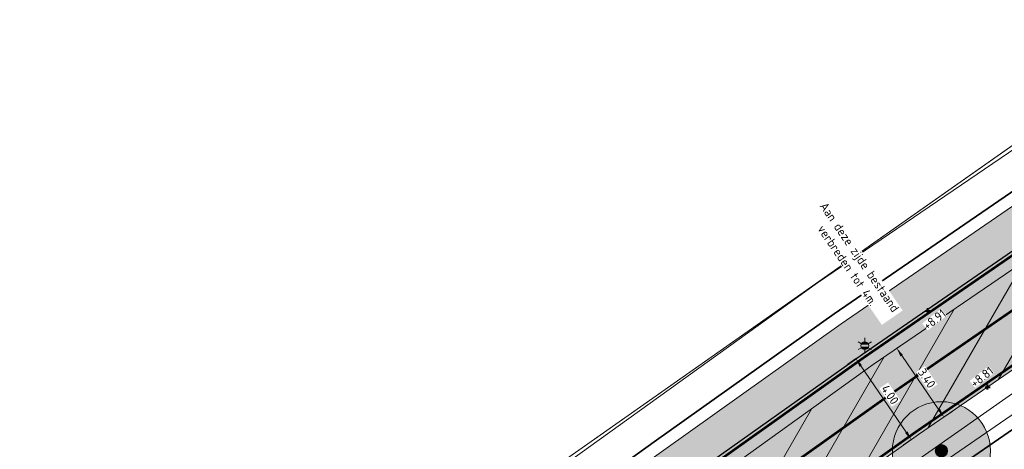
# Model space of a CAD drawing. Header units: metres. Extents: x 163543 to 168130, y 402678 to 405437.
# Tile 43 of 256: x 164223 to 164264, y 403322 to 403339. Entities that reach past the tile are written whole.
import ezdxf
from ezdxf.enums import TextEntityAlignment as Align

# ---------------------------------------------------------------- set-up
doc = ezdxf.new("R2010")
doc.units = ezdxf.units.M
doc.linetypes.add('X-CA190022.004-UO-ALM_Assen$0$AM-AS', pattern=[16, 10, -2, 2, -2])
doc.linetypes.add('X-CA190022.004-UO-DWM_Snelfietsroute$0$1-2', pattern=[3, 0, -2, 1])
doc.layers.get('0').update_dxf_attribs({"lineweight": 25})
for name, color, linetype, lineweight in [('X-CA190022.004-UO-ALM_Assen$0$N-WE-AM-AS_WEG-G', 10, 'X-CA190022.004-UO-ALM_Assen$0$AM-AS', 25), ('X-CA190022.004-UO-ARC_Arcering$0$N-WE-VH-VERHARDINGS_DEKLAAGVERVANGING-A', 250, 'Continuous', 20), ('X-CA190022.004-UO-BGT_Ondergrond$0$GE_201_SHDHek_Lijn_GEM', 253, 'X-CA190022.004-UO-BGT_Ondergrond$0$Hekwerk', 9), ('X-CA190022.004-UO-BGT_Ondergrond$0$GE_251_SPRTrein_as_Lijn_GEM', 253, 'Continuous', 9), ('X-CA190022.004-UO-BGT_Ondergrond$0$GE_316_WGDFietspad_Vlak_GEM', 253, 'Continuous', 9), ('X-CA190022.004-UO-BGT_Ondergrond$0$GE_367_OWGBerm_groenvoorziening_grasenk_GEM', 253, 'Continuous', 9), ('X-CA190022.004-UO-BGT_Ondergrond$0$GE_401_OTDErf_Vlak_GEM', 253, 'Continuous', 9), ('X-CA190022.004-UO-BGT_Ondergrond$0$GE_861_PALLichtmast_Punt_GEM', 253, 'Continuous', 9), ('X-CA190022.004-UO-DWM_Snelfietsroute$0$B-WE-VH-KANTVERHARDING-G', 214, 'Continuous', 18), ('X-CA190022.004-UO-DWM_Snelfietsroute$0$N-WE-GW-BERM-G', 90, 'Continuous', 18), ('X-CA190022.004-UO-DWM_Snelfietsroute$0$N-WE-VH-KANTVERHARDING-G', 210, 'Continuous', 25), ('X-CA190022.004-UO-DWM_Snelfietsroute$0$N-WE-VW-MARKERING_LANGS_STREEP_12-G', 7, 'X-CA190022.004-UO-DWM_Snelfietsroute$0$1-2', 35), ('X-CA190022.004-UO-DWM_Snelfietsroute$0$N-WE-VW-MARKERING_LANGS_STREEP_DOORGETROKKEN_010-G', 7, 'Continuous', 0), ('X-CA190022.004-UO-GZM_Werkgrens_v0.2$0$N-WE-KG-GRENS_SYSTEEMGRENS-G', 7, 'X-CA190022.004-UO-GZM_Werkgrens_v0.2$0$KG-OG', 35), ('X-CA190022.004-UO-KAD_Percelen$0$B-WE-KG-GRENS_PERCEEL-GV', 150, 'Continuous', 9), ('X-CA190022.004-UO-TXT_Hoogtes$0$X-XX-AL-T25', 7, 'Continuous', 25), ('X-CA190022.004-UO-TXT_Tekst 1op200$0$X-XX-AL-AANKLEDING-M', 7, 'Continuous', 18)]:
    doc.layers.add(name, color=color, linetype=linetype, lineweight=lineweight)
doc.layers.add('X-CA190022.004-UO-ARC_Arcering$0$N-GV-GR-GRAS-A-200 GRASMENGSEL 01 KRUIDENMENGSEL', color=44, linetype='Continuous', lineweight=18, transparency=0.5)
doc.layers.add('X-CA190022.004-UO-ARC_Arcering$0$N-WE-VH-VERHARDING_ASFALT_ROOD-A', color=232, linetype='Continuous', lineweight=0, transparency=0.5)
for name, color, linetype in [('X-CA190022.004-UO-DWM_Beplanting$0$B-WE-GR-BOOM-S AFKOMSTIG UIT BOMENBESTAND GEMEENTE', 252, 'Continuous'), ('X-CA190022.004-UO-DWM_Beplanting$0$N-GV-GR-GRAS-A-200', 7, 'Continuous'), ('X-CA190022.004-UO-TXT_Hoogtes$0$C3D-SURFACE_TINSURFACE_LABELING-BESTAAND', 252, 'Continuous')]:
    doc.layers.add(name, color=color, linetype=linetype)
doc.layers.add('X-CA190022.004-UO-TXT_Hoogtes$0$C3D-ASSEMBLY_MARKER', color=7, linetype='Continuous', lineweight=35, plot=False)
doc.styles.add('NLCS-ISO', font='NLCS-ISO.ttf')
doc.styles.add('X-CA190022.004-UO-BGT_Ondergrond$0$NLCS-ISO', font='NLCS-ISO.ttf')
doc.styles.add('X-CA190022.004-UO-TXT_Tekst 1op200$0$NLCS-ISO-M200-T18', font='NLCS-ISO.ttf', dxfattribs={"height": 0.36})
doc.linetypes.add('X-CA190022.004-UO-BGT_Ondergrond$0$Hekwerk', pattern='A,5,-1.5,[2,dgnlstyle-Veghel.shx,S=0.007937,R=0,X=0,Y=0],-1.5', length=8)
doc.linetypes.add('X-CA190022.004-UO-GZM_Werkgrens_v0.2$0$KG-OG', pattern='A,5.5,-1.5,[2,NLCS.SHX,S=0.5,R=0,X=0,Y=0],-1.5', length=8.5)
doc.dimstyles.new('X-CA190022.004-UO-TXT_Tekst 1op200$0$NLCS-M200-T18-PIJL_L2_H1', dxfattribs={"dimscale": 0.2, "dimtxt": 2.5, "dimasz": 1.8, "dimexe": 2, "dimexo": 2, "dimgap": 0.7, "dimtad": 1, "dimzin": 0, "dimdsep": 46, "dimtxsty": 'X-CA190022.004-UO-TXT_Tekst 1op200$0$NLCS-ISO-M200-T18', "dimcen": 0, "dimdle": 2, "dimclrd": 256, "dimclre": 256, "dimclrt": 10, "dimadec": 1, "dimazin": 0, "dimtfac": 1, "dimtdec": 3, "dimtofl": 0, "dimtmove": 0, "dimatfit": 3, "dimfxl": 2, "dimfxlon": 1, "dimtfillclr": 256, "dimtolj": 1, "dimtzin": 0, "dimlwd": -1, "dimlwe": -1, "dimarcsym": 0})

# ---------------------------------------------------------------- blocks, each defined once
blk = doc.blocks.new('X-CA190022.004-UO-BGT_Ondergrond$0$N-SIE-WEG_LICHTMAST-SO')
h = blk.add_hatch(color=256)
h.paths.add_polyline_path([(1.16, 0.5, 0.658505), (-1.16, 0.5)])
h.paths.add_polyline_path([(-1.16, -0.5, 0.658505), (1.16, -0.5)])
at = {"flags": 128}
for points in [[(-2.19, 1.27), (-1.1, 0.63)], [(-1.16, 0.5), (1.16, 0.5)], [(0, 1.27), (0, 2.53)], [(1.1, 0.63), (2.19, 1.27)], [(-2.19, -1.27), (-1.1, -0.63)], [(-1.16, -0.5), (1.16, -0.5)], [(0, -1.27), (0, -2.53)], [(2.19, -1.27), (1.1, -0.63)]]:
    blk.add_lwpolyline(points, dxfattribs=at)
at = {"ltscale": 0.5}
blk.add_circle((0, 0), 1.27, dxfattribs=at)
at = {"style": 'X-CA190022.004-UO-BGT_Ondergrond$0$NLCS-ISO'}
blk.add_attdef('TYPE', text='', height=1.8, dxfattribs=at).set_placement((0, 2.53), align=Align.BOTTOM_CENTER)
blk = doc.blocks.new('X-CA190022.004-UO-BGT_Ondergrond$0$IMGEOLichtmastpaal')
at = {"xscale": 5, "yscale": 5, "zscale": 5}
blk.add_blockref('X-CA190022.004-UO-BGT_Ondergrond$0$N-SIE-WEG_LICHTMAST-SO', (0, 6.4), dxfattribs=at)
blk = doc.blocks.new('X-CA190022.004-UO-DWM_Beplanting$0$SGR-BOOM_01-SO')
at = {"linetype": 'ByBlock', "lineweight": 18}
h = blk.add_hatch(color=0, dxfattribs=at)
h.dxf.hatch_style = 1
edge = h.paths.add_edge_path()
edge.add_arc((0, 0), 0.25, 0, 360)
at = {"color": 0, "linetype": 'ByBlock', "lineweight": 18}
for radius in [2, 0.25]:
    blk.add_circle((0, 0), radius, dxfattribs=at)
blk = doc.blocks.new('X-CA190022.004-UO-DWM_Beplanting$0$IMGEOBoom')
at = {"transparency": 33554457}
h = blk.add_hatch(color=256, dxfattribs=at)
h.dxf.hatch_style = 1
edge = h.paths.add_edge_path()
edge.add_arc((0, 0), 100, 0, 360)
edge = h.paths.add_edge_path(flags=17)
edge.add_arc((0, 0), 12.5, 0, 360)
h = blk.add_hatch()
h.set_pattern_fill('ANGLE', color=256)
h.set_pattern_definition([(0, (0, 0), (0, 6.985), [5.08, -1.905]), (90, (0, 0), (-6.985, 4e-16), [5.08, -1.905])])
edge = h.paths.add_edge_path(flags=17)
edge.add_arc((0, 0), 12.5, 0, 360)
at = {"layer": 'X-CA190022.004-UO-DWM_Beplanting$0$N-GV-GR-GRAS-A-200'}
h = blk.add_hatch(color=256, dxfattribs=at)
h.dxf.hatch_style = 1
edge = h.paths.add_edge_path(flags=17)
edge.add_arc((0, 0), 12.5, 0, 360)
at = {"xscale": 50, "yscale": 50, "zscale": 50}
blk.add_blockref('X-CA190022.004-UO-DWM_Beplanting$0$SGR-BOOM_01-SO', (0, 0), dxfattribs=at)
blk = doc.blocks.new('*U158')
at = {"layer": 'X-CA190022.004-UO-TXT_Hoogtes$0$C3D-ASSEMBLY_MARKER', "color": 7, "linetype": 'Continuous', "lineweight": 40}
for p, q in [((164262.75, 403324.057, 8.815), (164262.95, 403324.057, 8.815)), ((164262.85, 403323.957, 8.815), (164262.85, 403324.157, 8.815))]:
    blk.add_line(p, q, dxfattribs=at)
at = {"layer": 'X-CA190022.004-UO-TXT_Hoogtes$0$X-XX-AL-T25', "color": 7, "linetype": 'Continuous', "lineweight": 25, "insert": (164262.619, 403324.467, 8.815), "char_height": 0.36, "width": 0.98172, "attachment_point": 5, "rotation": 37.6961, "style": 'NLCS-ISO', "bg_fill": 3, "box_fill_scale": 1, "bg_fill_color": 256, "bg_fill_true_color": 13158600, "bg_fill_transparency": 0}
blk.add_mtext('{\\fNLCS-ISO|b0|i0|c0|p10;+8.81}', dxfattribs=at)
blk = doc.blocks.new('*U159')
at = {"layer": 'X-CA190022.004-UO-TXT_Hoogtes$0$C3D-ASSEMBLY_MARKER', "color": 7, "linetype": 'Continuous', "lineweight": 40}
for p, q in [((164260.31, 403327.165, 8.913), (164260.51, 403327.165, 8.913)), ((164260.41, 403327.065, 8.913), (164260.41, 403327.265, 8.913))]:
    blk.add_line(p, q, dxfattribs=at)
at = {"layer": 'X-CA190022.004-UO-TXT_Hoogtes$0$X-XX-AL-T25', "color": 7, "linetype": 'Continuous', "lineweight": 25, "insert": (164260.682, 403326.806, 8.913), "char_height": 0.36, "width": 0.98172, "attachment_point": 5, "rotation": 37.6961, "style": 'NLCS-ISO', "bg_fill": 3, "box_fill_scale": 1, "bg_fill_color": 256, "bg_fill_true_color": 13158600, "bg_fill_transparency": 0}
blk.add_mtext('{\\fNLCS-ISO|b0|i0|c0|p10;+8.91}', dxfattribs=at)
blk = doc.blocks.new('*D831')
at = {"layer": 'X-CA190022.004-UO-TXT_Tekst 1op200$0$X-XX-AL-AANKLEDING-M', "transparency": 16777216}
for p, q in [((164259.142, 403325.637), (164259.471, 403325.863)), ((164259.345, 403325.34), (164260.864, 403323.13)), ((164261.068, 403322.833), (164261.397, 403323.059))]:
    blk.add_line(p, q, dxfattribs=at)
for points in [[(164259.395, 403325.374), (164259.296, 403325.306), (164259.142, 403325.637)], [(164260.913, 403323.164), (164260.814, 403323.096), (164261.068, 403322.833)]]:
    blk.add_solid(points, dxfattribs=at)
at = {"layer": 'X-CA190022.004-UO-TXT_Tekst 1op200$0$X-XX-AL-AANKLEDING-M', "transparency": 16777216, "insert": (164257.379, 403329.182), "char_height": 0.36, "attachment_point": 5, "rotation": 304.4886, "style": 'X-CA190022.004-UO-TXT_Tekst 1op200$0$NLCS-ISO-M200-T18', "bg_fill": 3, "box_fill_scale": 1.1, "bg_fill_color": 256, "bg_fill_true_color": 13158600, "bg_fill_transparency": 0}
blk.add_mtext('\\A1;Aan deze zijde bestaand \\Pverbreden tot 4m.', dxfattribs=at)
blk = doc.blocks.new('*D1167')
at = {"layer": 'X-CA190022.004-UO-TXT_Tekst 1op200$0$X-XX-AL-AANKLEDING-M', "transparency": 16777216}
for p, q in [((164257.472, 403325.216), (164257.142, 403324.989)), ((164259.533, 403322.215), (164257.676, 403324.919)), ((164259.737, 403321.919), (164259.407, 403321.692))]:
    blk.add_line(p, q, dxfattribs=at)
for points in [[(164257.725, 403324.953), (164257.626, 403324.885), (164257.472, 403325.216)], [(164259.582, 403322.249), (164259.484, 403322.181), (164259.737, 403321.919)]]:
    blk.add_solid(points, dxfattribs=at)
at = {"layer": 'X-CA190022.004-UO-TXT_Tekst 1op200$0$X-XX-AL-AANKLEDING-M', "transparency": 16777216, "insert": (164258.868, 403323.748), "char_height": 0.36, "attachment_point": 5, "rotation": 304.4886, "style": 'X-CA190022.004-UO-TXT_Tekst 1op200$0$NLCS-ISO-M200-T18', "bg_fill": 3, "box_fill_scale": 1.1, "bg_fill_color": 256, "bg_fill_true_color": 13158600, "bg_fill_transparency": 0}
blk.add_mtext('\\A1;4.00', dxfattribs=at)
blk = doc.blocks.new('*D1193')
at = {"layer": 'X-CA190022.004-UO-TXT_Tekst 1op200$0$X-XX-AL-AANKLEDING-M', "transparency": 16777216}
for p, q in [((164259.142, 403325.636), (164259.472, 403325.862)), ((164260.864, 403323.13), (164259.346, 403325.339)), ((164261.068, 403322.833), (164261.398, 403323.06))]:
    blk.add_line(p, q, dxfattribs=at)
for points in [[(164259.395, 403325.373), (164259.297, 403325.305), (164259.142, 403325.636)], [(164260.914, 403323.164), (164260.815, 403323.096), (164261.068, 403322.833)]]:
    blk.add_solid(points, dxfattribs=at)
at = {"layer": 'X-CA190022.004-UO-TXT_Tekst 1op200$0$X-XX-AL-AANKLEDING-M', "transparency": 16777216, "insert": (164260.369, 403324.416), "char_height": 0.36, "attachment_point": 5, "rotation": 304.4917, "style": 'X-CA190022.004-UO-TXT_Tekst 1op200$0$NLCS-ISO-M200-T18', "bg_fill": 3, "box_fill_scale": 1.1, "bg_fill_color": 256, "bg_fill_true_color": 13158600, "bg_fill_transparency": 0}
blk.add_mtext('\\A1;3.40', dxfattribs=at)

msp = doc.modelspace()

# ---------------------------------------------------------------- hatches: boundary and pattern name
at = {"layer": 'X-CA190022.004-UO-ARC_Arcering$0$N-GV-GR-GRAS-A-200 GRASMENGSEL 01 KRUIDENMENGSEL'}
h = msp.add_hatch(dxfattribs=at)
h.set_pattern_fill('AGR-GRAS_02-SO', color=256, scale=0.1, pattern_type=2)
h.set_pattern_definition([(0, (0, 0), (1, 1), [0.25, -0.75]), (0, (0.55, 0.6), (1, 1), [0.25, -0.75]), (90, (0.1, 0.35), (-1, 1), [0.25, -0.75]), (90, (0.5, 0.7), (-1, 1), [0.25, -0.75]), (45, (0.2, 0.7), (0, 1), [0.25, -1.164213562]), (135, (0.55, 0), (-1, 0), [0.25, -1.164213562]), (26.5650512, (0.25, 0.3), (1, 4e-10), [0.25, -1.986067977]), (26.5650512, (0.7, 0.8), (1, 4e-10), [0.25, -1.986067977]), (63.43494882, (0.7, 0), (5e-11, 1), [0.25, -1.986067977]), (63.43494882, (0.25, 0.45), (5e-11, 1), [0.25, -1.986067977]), (63.43494882, (0.6, 0.2), (5e-11, 1), [0.25, -1.986067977]), (116.5650512, (0, 0.55), (-4e-10, 1), [0.25, -1.986067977]), (153.43494882, (0.2, 0.15), (-1, 5e-11), [0.25, -1.986067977])])
edge = h.paths.add_edge_path()
edge.add_line((164426.617, 403420.12), (164425.948, 403421.459))
edge.add_line((164425.948, 403421.459), (164396.651, 403407.199))
edge.add_line((164396.651, 403407.199), (164370.322, 403394.225))
edge.add_line((164370.322, 403394.225), (164348.121, 403382.407))
edge.add_line((164348.121, 403382.407), (164330.425, 403372.846))
edge.add_line((164330.425, 403372.846), (164319.162, 403366.391))
edge.add_line((164319.162, 403366.391), (164296.168, 403352.517))
edge.add_line((164296.168, 403352.517), (164273.361, 403337.807))
edge.add_line((164273.361, 403337.807), (164265.474, 403332.533))
edge.add_line((164265.474, 403332.533), (164256.88, 403326.629))
edge.add_line((164256.88, 403326.629), (164249.633, 403321.48))
edge.add_line((164249.633, 403321.48), (164244.343, 403317.721))
edge.add_line((164244.343, 403317.721), (164240.156, 403314.657))
edge.add_line((164240.156, 403314.657), (164232.707, 403309.203))
edge.add_line((164232.707, 403309.203), (164214.782, 403295.659))
edge.add_line((164214.782, 403295.659), (164201.6, 403285.197))
edge.add_arc((164265.938, 403204.125), 103.5, 128.43539, 130.6698)
edge.add_line((164198.488, 403282.627), (164199.761, 403281.076))
edge.add_line((164199.761, 403281.076), (164205.032, 403285.787))
edge.add_arc((164271.675, 403211.231), 100, 128.43539, 131.79221, ccw=False)
edge.add_line((164209.512, 403289.561), (164215.701, 403294.473))
edge.add_line((164215.701, 403294.473), (164233.603, 403308))
edge.add_line((164233.603, 403308), (164241.042, 403313.446))
edge.add_line((164241.042, 403313.446), (164245.22, 403316.504))
edge.add_line((164245.22, 403316.504), (164250.502, 403320.258))
edge.add_line((164250.502, 403320.258), (164257.739, 403325.399))
edge.add_line((164257.739, 403325.399), (164266.316, 403331.291))
edge.add_line((164266.316, 403331.291), (164274.184, 403336.553))
edge.add_line((164274.184, 403336.553), (164296.962, 403351.244))
edge.add_line((164296.962, 403351.244), (164319.922, 403365.098))
edge.add_line((164319.922, 403365.098), (164331.155, 403371.535))
edge.add_line((164331.155, 403371.535), (164348.829, 403381.085))
edge.add_line((164348.829, 403381.085), (164371.006, 403392.89))
edge.add_line((164371.006, 403392.89), (164397.311, 403405.852))
edge.add_line((164397.311, 403405.852), (164426.617, 403420.12))
at = {"layer": 'X-CA190022.004-UO-ARC_Arcering$0$N-WE-VH-VERHARDING_ASFALT_ROOD-A'}
h = msp.add_hatch(color=256, dxfattribs=at)
h.dxf.hatch_style = 1
edge = h.paths.add_edge_path()
edge.add_line((164205.032, 403285.787), (164199.761, 403281.076))
edge.add_line((164199.761, 403281.076), (164215.89, 403293.75))
edge.add_line((164215.89, 403293.75), (164233.83, 403307.49))
edge.add_line((164233.83, 403307.49), (164241.48, 403312.985))
edge.add_line((164241.48, 403312.985), (164250.861, 403319.723))
edge.add_line((164250.861, 403319.723), (164258.18, 403324.98))
edge.add_line((164258.18, 403324.98), (164274.64, 403336.2))
edge.add_line((164274.64, 403336.2), (164297.05, 403350.58))
edge.add_line((164297.05, 403350.58), (164320.04, 403364.53))
edge.add_line((164320.04, 403364.53), (164331.41, 403371.01))
edge.add_line((164331.41, 403371.01), (164357.53, 403385.53))
edge.add_line((164357.53, 403385.53), (164366.62, 403390.14))
edge.add_line((164366.62, 403390.14), (164389.014, 403401.122))
edge.add_line((164389.014, 403401.122), (164392.63, 403402.895))
edge.add_line((164392.63, 403402.895), (164397.33, 403405.2))
edge.add_line((164397.33, 403405.2), (164426.876, 403419.598))
edge.add_line((164426.876, 403419.598), (164426.617, 403420.12))
edge.add_line((164426.617, 403420.12), (164397.311, 403405.852))
edge.add_line((164397.311, 403405.852), (164371.006, 403392.89))
edge.add_line((164371.006, 403392.89), (164348.829, 403381.085))
edge.add_line((164348.829, 403381.085), (164331.155, 403371.535))
edge.add_line((164331.155, 403371.535), (164319.922, 403365.098))
edge.add_line((164319.922, 403365.098), (164296.962, 403351.244))
edge.add_line((164296.962, 403351.244), (164274.184, 403336.553))
edge.add_line((164274.184, 403336.553), (164266.316, 403331.291))
edge.add_line((164266.316, 403331.291), (164257.739, 403325.399))
edge.add_line((164257.739, 403325.399), (164250.502, 403320.258))
edge.add_line((164250.502, 403320.258), (164245.22, 403316.504))
edge.add_line((164245.22, 403316.504), (164241.042, 403313.446))
edge.add_line((164241.042, 403313.446), (164233.603, 403308))
edge.add_line((164233.603, 403308), (164215.701, 403294.473))
edge.add_line((164215.701, 403294.473), (164209.512, 403289.561))
edge.add_arc((164271.675, 403211.231), 100, 128.43539, 131.79221)
h = msp.add_hatch(color=256, dxfattribs=at)
h.dxf.hatch_style = 1
edge = h.paths.add_edge_path()
edge.add_line((164260.03, 403322.12), (164268.56, 403327.98))
edge.add_line((164268.56, 403327.98), (164276.38, 403333.21))
edge.add_line((164276.38, 403333.21), (164299.08, 403347.85))
edge.add_line((164299.08, 403347.85), (164321.95, 403361.65))
edge.add_line((164321.95, 403361.65), (164333.1, 403368.04))
edge.add_line((164333.1, 403368.04), (164350.72, 403377.56))
edge.add_line((164350.72, 403377.56), (164372.83, 403389.33))
edge.add_line((164372.83, 403389.33), (164399.07, 403402.26))
edge.add_line((164399.07, 403402.26), (164428.406, 403416.543))
edge.add_line((164428.406, 403416.543), (164426.876, 403419.598))
edge.add_line((164426.876, 403419.598), (164397.33, 403405.2))
edge.add_line((164397.33, 403405.2), (164392.63, 403402.895))
edge.add_line((164392.63, 403402.895), (164389.014, 403401.122))
edge.add_line((164389.014, 403401.122), (164366.62, 403390.14))
edge.add_line((164366.62, 403390.14), (164357.53, 403385.53))
edge.add_line((164357.53, 403385.53), (164331.41, 403371.01))
edge.add_line((164331.41, 403371.01), (164320.04, 403364.53))
edge.add_line((164320.04, 403364.53), (164297.05, 403350.58))
edge.add_line((164297.05, 403350.58), (164274.64, 403336.2))
edge.add_line((164274.64, 403336.2), (164258.18, 403324.98))
edge.add_line((164258.18, 403324.98), (164250.861, 403319.723))
edge.add_line((164250.861, 403319.723), (164241.48, 403312.985))
edge.add_line((164241.48, 403312.985), (164233.83, 403307.49))
edge.add_line((164233.83, 403307.49), (164215.89, 403293.75))
edge.add_line((164215.89, 403293.75), (164199.772, 403281.084))
edge.add_line((164199.772, 403281.084), (164199.761, 403281.075))
edge.add_line((164199.761, 403281.075), (164201.964, 403278.372))
edge.add_arc((164265.803, 403204.017), 98, 128.43539, 130.64892, ccw=False)
edge.add_line((164204.884, 403280.782), (164218.15, 403291.31))
edge.add_line((164218.15, 403291.31), (164235.99, 403304.79))
edge.add_line((164235.99, 403304.79), (164243.405, 403310.219))
edge.add_line((164243.405, 403310.219), (164247.56, 403313.26))
edge.add_line((164247.56, 403313.26), (164252.819, 403316.997))
edge.add_line((164252.819, 403316.997), (164260.03, 403322.12))
at = {"layer": 'X-CA190022.004-UO-ARC_Arcering$0$N-WE-VH-VERHARDINGS_DEKLAAGVERVANGING-A'}
h = msp.add_hatch(dxfattribs=at)
h.set_pattern_fill('AVH-ASFALT_B', color=256, angle=15, pattern_type=2)
h.set_pattern_definition([(60, (0, 0), (-1.2990381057, 0.75), [])])
h.paths.add_polyline_path([(164260.03, 403322.12), (164268.56, 403327.98), (164276.38, 403333.21), (164299.08, 403347.85), (164321.95, 403361.65), (164333.1, 403368.04), (164350.72, 403377.56), (164372.83, 403389.33), (164399.07, 403402.26), (164428.392, 403416.535), (164426.876, 403419.598), (164397.33, 403405.2), (164392.63, 403402.895), (164389.014, 403401.122), (164366.62, 403390.14), (164357.53, 403385.53), (164331.41, 403371.01), (164320.04, 403364.53), (164297.05, 403350.58), (164274.64, 403336.2), (164258.18, 403324.98), (164250.861, 403319.723), (164241.48, 403312.985), (164233.83, 403307.49), (164215.89, 403293.75), (164199.772, 403281.084), (164199.761, 403281.075), (164201.916, 403278.427), (164218.15, 403291.31), (164235.99, 403304.79), (164243.405, 403310.219), (164247.56, 403313.26), (164252.819, 403316.997)])

# ---------------------------------------------------------------- linework, layer by layer
at = {"layer": 'X-CA190022.004-UO-BGT_Ondergrond$0$GE_201_SHDHek_Lijn_GEM'}
msp.add_line((164245.67, 403321.126), (164272.398, 403339.903), dxfattribs=at)
at = {"layer": 'X-CA190022.004-UO-BGT_Ondergrond$0$GE_251_SPRTrein_as_Lijn_GEM'}
msp.add_arc((164723.767, 402661.184), 802.365, 123.093076, 125.076592, dxfattribs=at)
at = {"layer": 'X-CA190022.004-UO-BGT_Ondergrond$0$GE_316_WGDFietspad_Vlak_GEM', "flags": 128}
msp.add_lwpolyline([(164333.1, 403368.04), (164321.95, 403361.65), (164299.08, 403347.85), (164276.38, 403333.21), (164268.56, 403327.98), (164260.03, 403322.12), (164252.819, 403316.997), (164250.861, 403319.723), (164258.18, 403324.98), (164274.64, 403336.2), (164297.05, 403350.58), (164320.04, 403364.53), (164331.41, 403371.01)], dxfattribs=at)
at = {"layer": 'X-CA190022.004-UO-BGT_Ondergrond$0$GE_367_OWGBerm_groenvoorziening_grasenk_GEM', "flags": 128}
for points in [[(164158.219, 403255.139), (164171.084, 403263.999), (164179.494, 403270.177), (164194.84, 403282.196), (164211.087, 403295.268), (164231.111, 403310.634), (164235.52, 403313.512), (164245.67, 403321.126), (164272.398, 403339.903), (164288.143, 403349.736), (164298.889, 403356.556), (164334.793, 403377.305), (164364.293, 403392.58), (164387.358, 403404.682), (164390.724, 403406.448), (164393.105, 403407.697), (164407.616, 403414.349), (164425.803, 403423.104), (164434.433, 403427.217), (164453.635, 403436.286), (164460.737, 403439.749), (164463.143, 403440.873), (164465.039, 403441.76)], [(164136.762, 403226.328), (164137.681, 403227.058), (164154.717, 403240.595), (164179.581, 403260.655), (164183.17, 403263.55), (164218.15, 403291.31), (164235.99, 403304.79), (164243.405, 403310.219), (164247.56, 403313.26), (164252.819, 403316.997), (164260.03, 403322.12), (164268.56, 403327.98), (164276.38, 403333.21), (164299.08, 403347.85), (164321.95, 403361.65), (164333.1, 403368.04), (164350.72, 403377.56), (164372.83, 403389.33), (164399.07, 403402.26), (164446.97, 403425.58), (164458.26, 403430.62), (164461.749, 403432.244), (164473.316, 403437.484)], [(164389.014, 403401.122), (164366.62, 403390.14), (164357.53, 403385.53), (164331.41, 403371.01), (164320.04, 403364.53), (164297.05, 403350.58), (164274.64, 403336.2), (164258.18, 403324.98), (164250.861, 403319.723), (164241.48, 403312.985), (164233.83, 403307.49), (164215.89, 403293.75), (164180.78, 403266.16), (164177.34, 403263.403), (164135.461, 403229.835)]]:
    msp.add_lwpolyline(points, dxfattribs=at)
at = {"layer": 'X-CA190022.004-UO-BGT_Ondergrond$0$GE_401_OTDErf_Vlak_GEM', "flags": 128}
msp.add_lwpolyline([(164234.797, 403425.741), (164244.941, 403415.139), (164256.764, 403402.439), (164278.484, 403378.666), (164298.889, 403356.556), (164288.143, 403349.736), (164272.398, 403339.903), (164245.67, 403321.126), (164235.52, 403313.512), (164231.111, 403310.634), (164211.087, 403295.268), (164194.84, 403282.196), (164179.494, 403270.177), (164171.084, 403263.999), (164158.219, 403255.139)], dxfattribs=at)
at = {"layer": 'X-CA190022.004-UO-DWM_Snelfietsroute$0$B-WE-VH-KANTVERHARDING-G', "flags": 128}
msp.add_lwpolyline([(164426.876, 403419.598), (164397.33, 403405.2), (164392.63, 403402.895), (164389.014, 403401.122), (164366.62, 403390.14), (164357.53, 403385.53), (164331.41, 403371.01), (164320.04, 403364.53), (164297.05, 403350.58), (164274.64, 403336.2), (164258.18, 403324.98), (164250.861, 403319.723), (164241.48, 403312.985), (164233.83, 403307.49), (164215.89, 403293.75), (164199.761, 403281.076)], dxfattribs=at)
msp.add_lwpolyline([(164201.986, 403278.39, -0.009585), (164204.884, 403280.782), (164218.15, 403291.31), (164235.99, 403304.79), (164243.405, 403310.219), (164247.56, 403313.26), (164252.819, 403316.997), (164260.03, 403322.12), (164268.56, 403327.98), (164276.38, 403333.21), (164299.08, 403347.85), (164321.95, 403361.65), (164333.1, 403368.04), (164350.72, 403377.56), (164372.83, 403389.33), (164399.07, 403402.26), (164428.407, 403416.543)], format="xyb", dxfattribs=at)
at = {"layer": 'X-CA190022.004-UO-DWM_Snelfietsroute$0$N-WE-GW-BERM-G', "flags": 128}
for points in [[(164198.488, 403282.627, -0.00975), (164201.6, 403285.197), (164214.782, 403295.659), (164232.707, 403309.203), (164240.156, 403314.657), (164244.343, 403317.721), (164249.633, 403321.48), (164256.88, 403326.629), (164265.474, 403332.533), (164273.361, 403337.807), (164296.168, 403352.517), (164319.162, 403366.391), (164330.425, 403372.846), (164348.121, 403382.407), (164370.322, 403394.225), (164396.651, 403407.199), (164426.052, 403421.511)], [(164202.941, 403277.234, -0.009659), (164205.816, 403279.607), (164219.068, 403290.124), (164236.885, 403303.586), (164244.291, 403309.009), (164248.437, 403312.043), (164253.688, 403315.774), (164260.889, 403320.89), (164269.402, 403326.738), (164277.203, 403331.956), (164299.874, 403346.577), (164322.71, 403360.357), (164333.83, 403366.729), (164351.429, 403376.238), (164373.514, 403387.995), (164399.73, 403400.913), (164429.166, 403415.242)]]:
    msp.add_lwpolyline(points, format="xyb", dxfattribs=at)
at = {"layer": 'X-CA190022.004-UO-DWM_Snelfietsroute$0$N-WE-VH-KANTVERHARDING-G', "flags": 128}
msp.add_lwpolyline([(164199.761, 403281.076), (164205.032, 403285.787, -0.014648), (164209.512, 403289.561), (164215.701, 403294.473), (164233.603, 403308), (164241.042, 403313.446), (164245.22, 403316.504), (164250.502, 403320.258), (164257.739, 403325.399), (164266.316, 403331.291), (164274.184, 403336.553), (164296.962, 403351.244), (164319.922, 403365.098), (164331.155, 403371.535), (164348.829, 403381.085), (164371.006, 403392.89), (164397.311, 403405.852), (164426.621, 403420.122)], format="xyb", dxfattribs=at)
at = {"layer": 'X-CA190022.004-UO-DWM_Snelfietsroute$0$N-WE-VW-MARKERING_LANGS_STREEP_12-G', "linetype": 'X-CA190022.004-UO-DWM_Snelfietsroute$0$1-2', "const_width": 0.1, "flags": 128}
msp.add_lwpolyline([(164200.717, 403279.928, -0.009921), (164203.775, 403282.456), (164216.925, 403292.891), (164234.796, 403306.395), (164242.223, 403311.833), (164246.39, 403314.882), (164251.661, 403318.627), (164258.885, 403323.76), (164267.438, 403329.636), (164275.282, 403334.882), (164298.021, 403349.547), (164320.936, 403363.374), (164332.127, 403369.788), (164349.775, 403379.323), (164371.918, 403391.11), (164398.19, 403404.056), (164413.441, 403411.481)], format="xyb", dxfattribs=at)
at = {"layer": 'X-CA190022.004-UO-DWM_Snelfietsroute$0$N-WE-VW-MARKERING_LANGS_STREEP_DOORGETROKKEN_010-G', "const_width": 0.1, "flags": 128}
msp.add_lwpolyline([(164199.861, 403280.964), (164205.129, 403285.672, -0.014648), (164209.609, 403289.447), (164215.793, 403294.354), (164233.692, 403307.879), (164241.131, 403313.325), (164245.308, 403316.383), (164250.589, 403320.135), (164257.825, 403325.276), (164266.4, 403331.167), (164274.266, 403336.428), (164297.042, 403351.117), (164319.998, 403364.969), (164331.227, 403371.404), (164348.9, 403380.953), (164371.074, 403392.757), (164397.376, 403405.718), (164426.786, 403420.033)], format="xyb", dxfattribs=at)
msp.add_lwpolyline([(164428.327, 403416.67), (164399.004, 403402.395), (164372.762, 403389.464), (164350.649, 403377.692), (164333.027, 403368.171), (164321.874, 403361.779), (164299.001, 403347.977), (164276.298, 403333.335), (164268.476, 403328.104), (164259.944, 403322.243), (164252.732, 403317.119), (164247.472, 403313.382), (164243.316, 403310.34), (164235.9, 403304.91), (164218.058, 403291.429), (164201.823, 403278.545)], dxfattribs=at)
at = {"layer": 'X-CA190022.004-UO-GZM_Werkgrens_v0.2$0$N-WE-KG-GRENS_SYSTEEMGRENS-G', "ltscale": 0.2, "flags": 128}
msp.add_lwpolyline([(164202.447, 403276.261, -0.007014), (164204.684, 403278.194), (164207.732, 403280.631), (164216.351, 403287.471), (164219.004, 403289.434), (164219.375, 403289.729), (164237.184, 403303.185), (164244.587, 403308.605), (164248.73, 403311.638), (164253.977, 403315.367), (164261.175, 403320.48), (164269.682, 403326.324), (164277.478, 403331.538), (164300.139, 403346.153), (164322.964, 403359.926), (164334.073, 403366.292), (164351.665, 403375.797), (164373.742, 403387.55), (164399.95, 403400.464), (164429.28, 403414.743), (164430.124, 403415.141), (164430.948, 403415.506), (164431.777, 403415.846), (164432.615, 403416.161), (164433.462, 403416.453), (164434.316, 403416.72), (164435.176, 403416.962), (164436.043, 403417.179), (164436.306, 403417.259, -0.099821), (164451.982, 403417.179, 0.131087), (164471.53, 403420.948), (164482.533, 403426.243), (164490.693, 403418.8), (164492.586, 403419.707), (164495.404, 403416.53, -0.0101), (164498.074, 403413.536), (164499.385, 403412.005), (164502.276, 403408.653), (164509.274, 403412.948), (164511.768, 403416.461), (164509.186, 403420.201, -0.175036), (164509.321, 403422.135, -0.180129), (164510.517, 403423.431), (164518.825, 403427.315), (164545.03, 403439.927), (164571.695, 403452.754), (164577.955, 403456.064), (164591.472, 403464.142), (164595.446, 403466.159), (164599.431, 403468.182), (164600.854, 403468.863), (164605.94, 403471.242), (164622.016, 403477.758), (164627.273, 403479.889), (164631.947, 403481.905), (164633.267, 403482.539, 0.084778), (164642.609, 403485.38), (164759.332, 403541.386), (164770.974, 403544.815), (164773.272, 403545.397), (164787.887, 403542.29), (164789.899, 403542.38), (164793.252, 403543.048), (164800.24, 403546.814), (164803.671, 403549.366), (164804.774, 403550.36), (164806.983, 403547.387), (164807.907, 403546.199), (164811.87, 403549.281), (164810.953, 403550.46), (164809.512, 403552.406), (164808.343, 403553.575), (164810.024, 403555.089), (164807.827, 403558.012), (164809.834, 403559.516, 0.087199), (164816.707, 403566.833, -0.136189), (164825.151, 403574.239), (164897.952, 403609.34), (164931.093, 403625.32), (165054.784, 403684.96), (165123.155, 403717.926), (165148.566, 403730.033), (165175.654, 403740.478), (165188.146, 403744.824), (165187.632, 403748.092), (165185.258, 403754.932), (165180.038, 403753.689, 0.027846), (165177.051, 403752.466), (165119.698, 403725.141), (165051.309, 403692.167), (164927.618, 403632.527), (164894.477, 403616.547), (164821.676, 403581.445, 0.136189), (164810.016, 403571.218, -0.087199), (164805.039, 403565.919), (164803.02, 403564.408), (164799.415, 403569.204), (164798.615, 403568.604), (164797.815, 403568.006), (164797.216, 403568.806), (164793.371, 403565.926), (164793.97, 403565.126), (164792.376, 403563.932), (164795.885, 403559.064, -0.201548), (164780.097, 403554.057, 0.075656), (164771.169, 403553.982, -0.009755), (164764.075, 403552.536), (164754.286, 403547.799), (164747.474, 403544.606), (164708.34, 403525.583), (164686.218, 403515.365), (164675.148, 403509.865), (164663.524, 403504.258), (164644.327, 403495.071), (164639.493, 403492.723), (164638.201, 403492.127, -0.201818), (164621.846, 403491.8, 0.209498), (164598.58, 403490.973), (164556.157, 403470.566), (164536.299, 403461.008), (164516.318, 403451.408), (164508.232, 403447.512), (164500.187, 403443.642), (164497.203, 403443.008), (164495.09, 403442.274, 0.130794), (164492.913, 403444.811), (164488.435, 403447.885), (164494.899, 403449.835), (164490.315, 403452.233), (164484.484, 403450.597, -0.076427), (164479.748, 403454.723), (164478.799, 403455.857), (164474.918, 403452.962), (164457.343, 403473.566), (164451.257, 403468.374), (164465.519, 403451.653, -0.484297), (164464.817, 403448.113), (164461.416, 403446.394), (164463.893, 403441.77), (164464.916, 403439.614), (164433.017, 403424.683, 0.05166), (164425.3, 403421.703), (164396.431, 403407.648), (164370.094, 403394.67), (164347.884, 403382.848), (164330.182, 403373.283), (164318.908, 403366.822), (164295.903, 403352.941), (164273.086, 403338.225), (164265.193, 403332.947), (164256.594, 403327.039), (164249.344, 403321.888), (164244.05, 403318.127), (164239.86, 403315.06), (164232.409, 403309.604), (164214.476, 403296.054), (164201.289, 403285.589, 0.012131), (164197.414, 403282.357)], format="xyb", close=True, dxfattribs=at)
at = {"layer": 'X-CA190022.004-UO-KAD_Percelen$0$B-WE-KG-GRENS_PERCEEL-GV', "flags": 128}
for points in [[(164158.502, 403255.366), (164165.88, 403260.323), (164165.964, 403260.38), (164173.354, 403265.538), (164178.172, 403269.146), (164211.161, 403295.172), (164213.433, 403296.956), (164231.526, 403310.793), (164233.7, 403312.125), (164245.795, 403321.035), (164255.91, 403328.301), (164273.154, 403340.046), (164245.885, 403369.524), (164243.593, 403372.003), (164234.809, 403381.503), (164212.653, 403405.463), (164190.554, 403385.054), (164182.753, 403377.839), (164171.143, 403367.101), (164168.8, 403364.933), (164156.877, 403364.062)], [(164334.483, 403377.392), (164299.052, 403356.496), (164273.154, 403340.046), (164255.91, 403328.301), (164245.795, 403321.035), (164233.7, 403312.125), (164231.526, 403310.793), (164213.433, 403296.956), (164211.161, 403295.172), (164178.172, 403269.146), (164173.354, 403265.538), (164165.964, 403260.38), (164165.88, 403260.323), (164158.502, 403255.366)], [(164147.742, 403231.928), (164165.26, 403248.169), (164166.021, 403248.875), (164198.991, 403276.105), (164221.441, 403293.245), (164238.284, 403305.867), (164272.653, 403329.946), (164289.711, 403341.221), (164304.887, 403350.779), (164320.335, 403360.055), (164334.113, 403367.893)], [(164334.113, 403367.893), (164320.335, 403360.055), (164304.887, 403350.779), (164289.711, 403341.221), (164272.653, 403329.946), (164238.284, 403305.867), (164221.441, 403293.245), (164198.991, 403276.105), (164166.021, 403248.875), (164165.26, 403248.169), (164167.018, 403246.185), (164157.431, 403237.686)]]:
    msp.add_lwpolyline(points, dxfattribs=at)

# ---------------------------------------------------------------- block references
at = {"layer": 'X-CA190022.004-UO-BGT_Ondergrond$0$GE_861_PALLichtmast_Punt_GEM', "xscale": 0.025, "yscale": 0.025, "zscale": 0.025}
msp.add_blockref('X-CA190022.004-UO-BGT_Ondergrond$0$IMGEOLichtmastpaal', (164257.839, 403325.58), dxfattribs=at)
at = {"layer": 'X-CA190022.004-UO-DWM_Beplanting$0$B-WE-GR-BOOM-S AFKOMSTIG UIT BOMENBESTAND GEMEENTE', "xscale": 0.02, "yscale": 0.02, "zscale": 0.02}
msp.add_blockref('X-CA190022.004-UO-DWM_Beplanting$0$IMGEOBoom', (164260.966, 403321.459), dxfattribs=at)

# ---------------------------------------------------------------- next in the draw order: block references
at = {"layer": 'X-CA190022.004-UO-TXT_Hoogtes$0$C3D-SURFACE_TINSURFACE_LABELING-BESTAAND', "color": 252, "linetype": 'Continuous', "lineweight": -3}
for name in ['*U159', '*U158']:
    msp.add_blockref(name, (0, 0), dxfattribs=at)

# ---------------------------------------------------------------- next in the draw order: linework, layer by layer
at = {"layer": 'X-CA190022.004-UO-ALM_Assen$0$N-WE-AM-AS_WEG-G', "linetype": 'X-CA190022.004-UO-ALM_Assen$0$AM-AS', "lineweight": 18, "flags": 128}
msp.add_lwpolyline([(163996.334, 403048.708), (164190.428, 403269.702, -0.042486), (164203.13, 403281.901, -0.059508), (164394.91, 403402.509, 0.004627), (164427.609, 403418.376, -0.157573), (164448.898, 403421.56, 0.154381), (164469.795, 403424.552), (164600.315, 403487.369, -0.209691), (164620.389, 403488.075, 0.209331), (164640.431, 403488.767), (164764.018, 403548.037, -0.149301), (164778.457, 403550.23, 0.1997), (164797.071, 403554.955), (164807.437, 403562.718, 0.087199), (164813.361, 403569.026, -0.136187), (164823.414, 403577.842), (165121.427, 403721.534), (165178.772, 403748.854, -0.027628), (165181.326, 403749.902), (165206.702, 403758.712, -0.228175), (165222.216, 403756.927, 0.262526), (165239.877, 403756.048), (165316.357, 403794.295, -0.002956), (165321.66, 403796.908), (165454.676, 403861.474, 0.23372), (165465.542, 403875.483), (165466.039, 403877.93, -0.138247), (165476.467, 403898.194), (165483.323, 403905.54), (165502.013, 403925.318, 0.002701), (165511.627, 403935.531), (165520.324, 403945.455), (165525.692, 403951.366), (165530.615, 403956.367, -0.067804), (165540.386, 403964.278), (165579.008, 403987.566, 0.233996), (165587.607, 404001.027, -0.257888), (165597.631, 404015.262), (165668.806, 404049.862, 0.124118), (165680.965, 404060.093), (165692.91, 404076.671, -0.330379), (165732.646, 404089.323, 0.184611), (165745.492, 404089.775), (165892.325, 404151.907, 0.025067), (165914.878, 404162.813, -0.010717), (165924.387, 404167.754), (166007.57, 404208.726, -0.019073), (166018.017, 404213.386, -0.104113), (166035.06, 404216.38), (166071.364, 404215.162, 0.120943), (166079.763, 404216.927), (166253.115, 404300.212, 0.13702), (166261.203, 404307.309, -0.137066), (166269.294, 404314.407), (166458.055, 404405.053, -0.054959), (166465.293, 404407.596), (166474.012, 404409.62, 0.055121), (166477.744, 404410.933), (166509.846, 404426.374, 0.067066), (166514.307, 404429.311, -0.067277), (166518.783, 404432.256), (166556.669, 404450.44, -0.017321), (166566.185, 404454.609, 0.016602), (166575.312, 404458.591), (166597.751, 404469.282, 0.132978), (166635.089, 404501.312, -0.040273), (166645.175, 404513.84), (166648.196, 404517.029, -0.072027), (166677.02, 404539.8), (166677.246, 404539.931, -0.089333), (166717.817, 404554.586), (166734.29, 404557.387, 0.162804), (166748.275, 404564.868, -0.09225), (166757.883, 404571.874), (166814.895, 404599.135, -0.032371), (166817.296, 404600.098), (166825.54, 404602.798, 0.083096), (166832.851, 404606.627, -0.051041), (166841.551, 404611.916), (166891.289, 404635.589, -0.108035), (166898.777, 404637.334), (166928.242, 404637.739, 0.209269), (166941.385, 404643.709, -0.026762), (166980.536, 404682.861, -0.026198), (167007.229, 404704.425, -0.019993), (167033.13, 404721.66), (167034.933, 404722.758, -0.028502), (167071.485, 404742.263), (167095.887, 404753.549, 0.061079), (167112.435, 404763.813, -0.01638), (167116.342, 404766.748), (167122.496, 404771.065, -0.093473), (167132.24, 404775.479), (167140.621, 404777.52, -0.056178), (167157.198, 404779.63), (167189.731, 404780.099, -0.091291), (167196.158, 404779.011), (167222.307, 404769.473, 0.203837), (167236.378, 404770.212, 0.017826), (167328.832, 404819.552), (167395.677, 404858.349, 0.031256), (167406.067, 404865.281), (167511.469, 404945.55)], format="xyb", dxfattribs=at)

# ---------------------------------------------------------------- next in the draw order: dimensions: what is measured, and where the dimension line sits
at = {"layer": 'X-CA190022.004-UO-TXT_Tekst 1op200$0$X-XX-AL-AANKLEDING-M'}
dim = msp.add_linear_dim(base=(164261.068, 403322.833), p1=(164258.892, 403325.465), p2=(164260.818, 403322.661), angle=304.4886, text='Aan deze zijde bestaand \\Pverbreden tot 4m.', dimstyle='X-CA190022.004-UO-TXT_Tekst 1op200$0$NLCS-M200-T18-PIJL_L2_H1', override={"dimclrt": 256, "dimtmove": 2, "dimtfill": 1}, dxfattribs=at)
dim.commit()
dim.dimension.update_dxf_attribs({"geometry": '*D831', "text_midpoint": (164257.379, 403329.182), "dimtype": 161})

# ---------------------------------------------------------------- next in the draw order: dimensions: what is measured, and where the dimension line sits
dim = msp.add_aligned_dim(p1=(164260.03, 403322.12), p2=(164257.765, 403325.417), distance=0.356, dimstyle='X-CA190022.004-UO-TXT_Tekst 1op200$0$NLCS-M200-T18-PIJL_L2_H1', override={"dimclrt": 256, "dimtmove": 2, "dimtfill": 1}, dxfattribs=at)
dim.commit()
dim.dimension.update_dxf_attribs({"geometry": '*D1167', "text_midpoint": (164258.868, 403323.748)})

# ---------------------------------------------------------------- next in the draw order: dimensions: what is measured, and where the dimension line sits
dim = msp.add_aligned_dim(p1=(164261.068, 403322.833), p2=(164259.142, 403325.636), distance=0, dimstyle='X-CA190022.004-UO-TXT_Tekst 1op200$0$NLCS-M200-T18-PIJL_L2_H1', override={"dimclrt": 256, "dimtmove": 2, "dimtfill": 1}, dxfattribs=at)
dim.commit()
dim.dimension.update_dxf_attribs({"geometry": '*D1193', "text_midpoint": (164260.369, 403324.416)})

doc.saveas('drawing.dxf')
